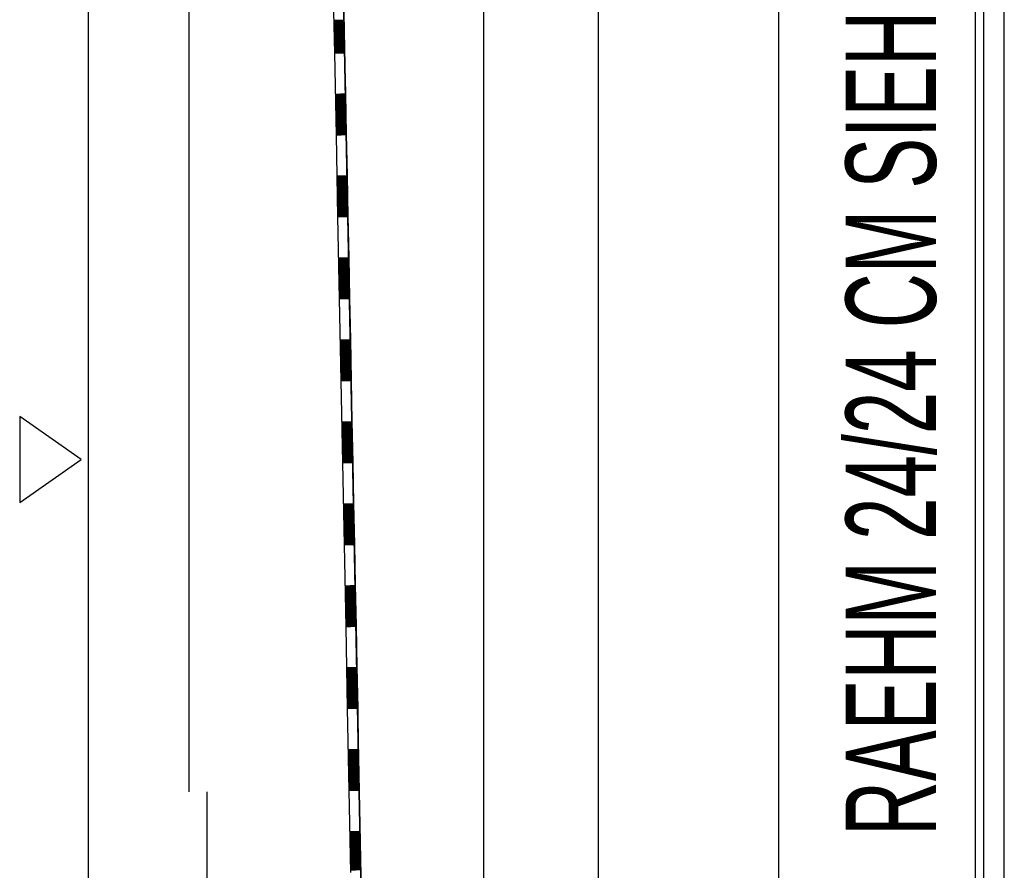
# Model space of a CAD drawing. Extents: x -0.6 to 1.54, y -0.37 to 1.17.
# Tile 7 of 79: x 0.0874 to 0.1115, y 0.3644 to 0.3852. Entities that reach past the tile are written whole.
import ezdxf

# ---------------------------------------------------------------- set-up
doc = ezdxf.new("R2010")
doc.units = 0
doc.linetypes.add('KCONTINUOUS', pattern=[0])
doc.layers.add('W01_---', color=7, linetype='CONTINUOUS')

msp = doc.modelspace()

# ---------------------------------------------------------------- linework, layer by layer
at = {"layer": 'W01_---', "color": 7, "linetype": 'KCONTINUOUS'}
for p, q in [((0.10596, 0.32533), (0.10596, 0.55033)), ((0.10156, 0.32403), (0.10156, 0.54683)), ((0.09876, 0.32643), (0.09876, 0.54443)), ((0.08911, 0.32733), (0.08911, 0.54353)), ((0.11096, 0.32533), (0.11096, 0.47553)), ((0.11146, 0.32533), (0.11146, 0.47553)), ((0.11076, 0.32533), (0.11076, 0.44783)), ((0.09646, 0.32839), (0.09436, 0.43543)), ((0.09436, 0.43543), (0.0965, 0.32643)), ((0.09156, 0.39354), (0.09156, 0.36635)), ((0.09526, 0.38336), (0.09538, 0.38337)), ((0.0953, 0.38136), (0.09542, 0.38137)), ((0.09533, 0.37936), (0.09546, 0.37937)), ((0.09537, 0.37736), (0.0955, 0.37737)), ((0.08893, 0.37446), (0.08743, 0.37551)), ((0.08743, 0.37551), (0.08743, 0.37341)), ((0.09541, 0.37536), (0.09554, 0.37537)), ((0.08743, 0.37341), (0.08893, 0.37446)), ((0.09545, 0.37336), (0.09558, 0.37337)), ((0.09549, 0.37137), (0.09562, 0.37137)), ((0.09553, 0.36937), (0.09566, 0.36937)), ((0.09557, 0.36737), (0.09569, 0.36737)), ((0.092, 0.36635), (0.092, 0.32733)), ((0.09561, 0.36537), (0.09573, 0.36537))]:
    msp.add_line(p, q, dxfattribs=at)
at = {"layer": 'W01_---', "color": 31, "linetype": 'KCONTINUOUS'}
for p, q in [((0.09507, 0.38638), (0.09511, 0.38438)), ((0.09534, 0.38539), (0.09536, 0.38439)), ((0.09509, 0.38518), (0.09535, 0.38519)), ((0.09509, 0.38516), (0.09535, 0.38517)), ((0.09509, 0.38514), (0.09535, 0.38515)), ((0.0951, 0.38512), (0.09535, 0.38513)), ((0.0951, 0.3851), (0.09535, 0.38511)), ((0.0951, 0.38508), (0.09535, 0.38509)), ((0.0951, 0.38506), (0.09535, 0.38507)), ((0.0951, 0.38504), (0.09535, 0.38505)), ((0.0951, 0.38502), (0.09535, 0.38503)), ((0.0951, 0.385), (0.09535, 0.38501)), ((0.0951, 0.38498), (0.09535, 0.38499)), ((0.0951, 0.38496), (0.09535, 0.38497)), ((0.0951, 0.38494), (0.09535, 0.38495)), ((0.0951, 0.38492), (0.09535, 0.38493)), ((0.0951, 0.3849), (0.09535, 0.38491)), ((0.0951, 0.38488), (0.09535, 0.38489)), ((0.0951, 0.38486), (0.09535, 0.38487)), ((0.0951, 0.38484), (0.09535, 0.38485)), ((0.0951, 0.38482), (0.09535, 0.38483)), ((0.0951, 0.3848), (0.09535, 0.38481)), ((0.0951, 0.38478), (0.09535, 0.38479)), ((0.0951, 0.38476), (0.09535, 0.38477)), ((0.0951, 0.38474), (0.09535, 0.38475)), ((0.0951, 0.38472), (0.09535, 0.38473)), ((0.0951, 0.3847), (0.09535, 0.38471)), ((0.0951, 0.38468), (0.09535, 0.38469)), ((0.0951, 0.38466), (0.09535, 0.38467)), ((0.0951, 0.38464), (0.09535, 0.38465)), ((0.09511, 0.38462), (0.09536, 0.38463)), ((0.09511, 0.3846), (0.09536, 0.38461)), ((0.09511, 0.38458), (0.09536, 0.38459)), ((0.09511, 0.38456), (0.09536, 0.38457)), ((0.09511, 0.38454), (0.09536, 0.38455)), ((0.09511, 0.38452), (0.09536, 0.38453)), ((0.09511, 0.3845), (0.09536, 0.38451)), ((0.09511, 0.38448), (0.09536, 0.38449)), ((0.09513, 0.3846), (0.09536, 0.38461)), ((0.09515, 0.3846), (0.09536, 0.38461)), ((0.09517, 0.3846), (0.09536, 0.38461)), ((0.09519, 0.3846), (0.09536, 0.38461)), ((0.09521, 0.3846), (0.09536, 0.38461)), ((0.09523, 0.3846), (0.09536, 0.38461)), ((0.09525, 0.3846), (0.09536, 0.38461)), ((0.09527, 0.3846), (0.09536, 0.38461)), ((0.09529, 0.3846), (0.09536, 0.38461)), ((0.09531, 0.3846), (0.09536, 0.38461)), ((0.09511, 0.38446), (0.09536, 0.38447)), ((0.09511, 0.38444), (0.09536, 0.38445)), ((0.09511, 0.38442), (0.09536, 0.38443)), ((0.09511, 0.3844), (0.09536, 0.38441)), ((0.09511, 0.38438), (0.09536, 0.38439)), ((0.09511, 0.38438), (0.09515, 0.38238)), ((0.09536, 0.38439), (0.09538, 0.38339)), ((0.09513, 0.38338), (0.09538, 0.38339)), ((0.09513, 0.38336), (0.09538, 0.38337)), ((0.09513, 0.38334), (0.09538, 0.38335)), ((0.09513, 0.38332), (0.09538, 0.38333)), ((0.09513, 0.3833), (0.09538, 0.38331)), ((0.09513, 0.38328), (0.09538, 0.38329)), ((0.09538, 0.38339), (0.0954, 0.38239)), ((0.09513, 0.38326), (0.09538, 0.38327)), ((0.09513, 0.38324), (0.09538, 0.38325)), ((0.09513, 0.38322), (0.09538, 0.38323)), ((0.09513, 0.3832), (0.09538, 0.38321)), ((0.09513, 0.38318), (0.09538, 0.38319)), ((0.09513, 0.38316), (0.09538, 0.38317)), ((0.09514, 0.38314), (0.09538, 0.38315)), ((0.09514, 0.38312), (0.09538, 0.38313)), ((0.09514, 0.3831), (0.09539, 0.38311)), ((0.09514, 0.38308), (0.09539, 0.38309)), ((0.09514, 0.38306), (0.09539, 0.38307)), ((0.09514, 0.38304), (0.09539, 0.38305)), ((0.09514, 0.38302), (0.09539, 0.38303)), ((0.09514, 0.383), (0.09539, 0.38301)), ((0.09514, 0.38298), (0.09539, 0.38299)), ((0.09514, 0.38296), (0.09539, 0.38297)), ((0.09514, 0.38294), (0.09539, 0.38295)), ((0.09514, 0.38292), (0.09539, 0.38293)), ((0.09514, 0.3829), (0.09539, 0.38291)), ((0.09514, 0.38288), (0.09539, 0.38289)), ((0.09514, 0.38286), (0.09539, 0.38287)), ((0.09514, 0.38284), (0.09539, 0.38285)), ((0.09514, 0.38282), (0.09539, 0.38283)), ((0.09514, 0.3828), (0.09539, 0.38281)), ((0.09514, 0.38278), (0.09539, 0.38279)), ((0.09514, 0.38276), (0.09539, 0.38277)), ((0.09514, 0.38274), (0.09539, 0.38275)), ((0.09514, 0.38272), (0.09539, 0.38273)), ((0.09514, 0.3827), (0.09539, 0.38271)), ((0.09514, 0.38268), (0.09539, 0.38269)), ((0.09514, 0.38266), (0.09539, 0.38267)), ((0.09514, 0.38264), (0.0954, 0.38265)), ((0.09514, 0.38262), (0.0954, 0.38263)), ((0.09514, 0.3826), (0.0954, 0.38261)), ((0.09515, 0.38258), (0.0954, 0.38259)), ((0.09515, 0.38256), (0.0954, 0.38257)), ((0.09517, 0.3826), (0.0954, 0.38261)), ((0.09519, 0.3826), (0.0954, 0.38261)), ((0.09521, 0.3826), (0.0954, 0.38261)), ((0.09523, 0.3826), (0.0954, 0.38261)), ((0.09524, 0.3826), (0.0954, 0.38261)), ((0.09526, 0.3826), (0.0954, 0.38261)), ((0.09528, 0.3826), (0.0954, 0.38261)), ((0.09531, 0.38261), (0.0954, 0.38261)), ((0.09533, 0.38261), (0.0954, 0.38261)), ((0.09535, 0.38261), (0.0954, 0.38261)), ((0.09515, 0.38254), (0.0954, 0.38255)), ((0.09515, 0.38252), (0.0954, 0.38253)), ((0.09515, 0.3825), (0.0954, 0.38251)), ((0.09515, 0.38248), (0.0954, 0.38249)), ((0.09515, 0.38246), (0.0954, 0.38247)), ((0.09515, 0.38244), (0.0954, 0.38245)), ((0.09515, 0.38242), (0.0954, 0.38243)), ((0.09515, 0.3824), (0.0954, 0.38241)), ((0.09515, 0.38238), (0.0954, 0.38239)), ((0.09515, 0.38238), (0.09519, 0.38038)), ((0.0954, 0.38239), (0.09542, 0.38139)), ((0.09517, 0.38138), (0.09542, 0.38139)), ((0.09517, 0.38136), (0.09542, 0.38137)), ((0.09542, 0.38139), (0.09544, 0.38039)), ((0.09517, 0.38134), (0.09542, 0.38135)), ((0.09517, 0.38132), (0.09542, 0.38133)), ((0.09517, 0.3813), (0.09542, 0.38131)), ((0.09517, 0.38128), (0.09542, 0.38129)), ((0.09517, 0.38126), (0.09542, 0.38127)), ((0.09517, 0.38124), (0.09542, 0.38125)), ((0.09517, 0.38122), (0.09542, 0.38123)), ((0.09517, 0.3812), (0.09542, 0.38121)), ((0.09517, 0.38118), (0.09542, 0.38119)), ((0.09517, 0.38116), (0.09542, 0.38117)), ((0.09517, 0.38114), (0.09542, 0.38115)), ((0.09517, 0.38112), (0.09542, 0.38113)), ((0.09517, 0.3811), (0.09542, 0.38111)), ((0.09517, 0.38108), (0.09542, 0.38109)), ((0.09518, 0.38106), (0.09543, 0.38107)), ((0.09518, 0.38104), (0.09543, 0.38105)), ((0.09518, 0.38102), (0.09543, 0.38103)), ((0.09518, 0.381), (0.09543, 0.38101)), ((0.09518, 0.38098), (0.09543, 0.38099)), ((0.09518, 0.38096), (0.09543, 0.38097)), ((0.09518, 0.38094), (0.09543, 0.38095)), ((0.09518, 0.38092), (0.09543, 0.38093)), ((0.09518, 0.3809), (0.09543, 0.38091)), ((0.09518, 0.38088), (0.09543, 0.38089)), ((0.09518, 0.38086), (0.09543, 0.38087)), ((0.09518, 0.38084), (0.09543, 0.38085)), ((0.09518, 0.38082), (0.09543, 0.38083)), ((0.09518, 0.3808), (0.09543, 0.38081)), ((0.09518, 0.38078), (0.09543, 0.38079)), ((0.09518, 0.38076), (0.09543, 0.38077)), ((0.09518, 0.38074), (0.09543, 0.38075)), ((0.09518, 0.38072), (0.09543, 0.38073)), ((0.09518, 0.3807), (0.09543, 0.38071)), ((0.09518, 0.38068), (0.09543, 0.38069)), ((0.09518, 0.38066), (0.09543, 0.38067)), ((0.09518, 0.38064), (0.09543, 0.38065)), ((0.09518, 0.38062), (0.09543, 0.38063)), ((0.09519, 0.3806), (0.09543, 0.38061)), ((0.09519, 0.38058), (0.09543, 0.38059)), ((0.09519, 0.38056), (0.09543, 0.38057)), ((0.09519, 0.38054), (0.09544, 0.38055)), ((0.09519, 0.38052), (0.09544, 0.38053)), ((0.09519, 0.3805), (0.09544, 0.38051)), ((0.09519, 0.38048), (0.09544, 0.38049)), ((0.09519, 0.38046), (0.09544, 0.38047)), ((0.09519, 0.38044), (0.09544, 0.38045)), ((0.09519, 0.38042), (0.09544, 0.38043)), ((0.09519, 0.3804), (0.09544, 0.38041)), ((0.09521, 0.3806), (0.09543, 0.38061)), ((0.09523, 0.3806), (0.09543, 0.38061)), ((0.09524, 0.3806), (0.09543, 0.38061)), ((0.09526, 0.3806), (0.09543, 0.38061)), ((0.09528, 0.3806), (0.09543, 0.38061)), ((0.09531, 0.3806), (0.09543, 0.38061)), ((0.09533, 0.38061), (0.09543, 0.38061)), ((0.09535, 0.38061), (0.09543, 0.38061)), ((0.09536, 0.38061), (0.09543, 0.38061)), ((0.09538, 0.38061), (0.09543, 0.38061)), ((0.09519, 0.38038), (0.09544, 0.38039)), ((0.09519, 0.38038), (0.09523, 0.37838)), ((0.09544, 0.38039), (0.09546, 0.37939)), ((0.09521, 0.37938), (0.09546, 0.37939)), ((0.09521, 0.37936), (0.09546, 0.37937)), ((0.09521, 0.37934), (0.09546, 0.37935)), ((0.09521, 0.37932), (0.09546, 0.37933)), ((0.09521, 0.3793), (0.09546, 0.37931)), ((0.09521, 0.37928), (0.09546, 0.37929)), ((0.09521, 0.37926), (0.09546, 0.37927)), ((0.09521, 0.37924), (0.09546, 0.37925)), ((0.09521, 0.37922), (0.09546, 0.37923)), ((0.09521, 0.3792), (0.09546, 0.37921)), ((0.09546, 0.37939), (0.09548, 0.37839)), ((0.09521, 0.37918), (0.09546, 0.37919)), ((0.09521, 0.37916), (0.09546, 0.37917)), ((0.09521, 0.37914), (0.09546, 0.37915)), ((0.09521, 0.37912), (0.09546, 0.37913)), ((0.09521, 0.3791), (0.09546, 0.37911)), ((0.09521, 0.37908), (0.09547, 0.37909)), ((0.09521, 0.37906), (0.09547, 0.37907)), ((0.09521, 0.37904), (0.09547, 0.37905)), ((0.09522, 0.37902), (0.09547, 0.37903)), ((0.09522, 0.379), (0.09547, 0.37901)), ((0.09522, 0.37898), (0.09547, 0.37899)), ((0.09522, 0.37896), (0.09547, 0.37897)), ((0.09522, 0.37894), (0.09547, 0.37895)), ((0.09522, 0.37892), (0.09547, 0.37893)), ((0.09522, 0.3789), (0.09547, 0.37891)), ((0.09522, 0.37888), (0.09547, 0.37889)), ((0.09522, 0.37886), (0.09547, 0.37887)), ((0.09522, 0.37884), (0.09547, 0.37885)), ((0.09522, 0.37882), (0.09547, 0.37883)), ((0.09522, 0.3788), (0.09547, 0.37881)), ((0.09522, 0.37878), (0.09547, 0.37879)), ((0.09522, 0.37876), (0.09547, 0.37877)), ((0.09522, 0.37874), (0.09547, 0.37875)), ((0.09522, 0.37872), (0.09547, 0.37873)), ((0.09522, 0.3787), (0.09547, 0.37871)), ((0.09522, 0.37868), (0.09547, 0.37869)), ((0.09522, 0.37866), (0.09547, 0.37867)), ((0.09522, 0.37864), (0.09547, 0.37865)), ((0.09522, 0.37862), (0.09547, 0.37863)), ((0.09522, 0.3786), (0.09547, 0.37861)), ((0.09522, 0.37858), (0.09547, 0.37859)), ((0.09523, 0.37856), (0.09547, 0.37857)), ((0.09523, 0.37854), (0.09547, 0.37855)), ((0.09523, 0.37852), (0.09548, 0.37853)), ((0.09523, 0.3785), (0.09548, 0.37851)), ((0.09523, 0.37848), (0.09548, 0.37849)), ((0.09524, 0.3786), (0.09547, 0.37861)), ((0.09526, 0.3786), (0.09547, 0.37861)), ((0.09528, 0.3786), (0.09547, 0.37861)), ((0.0953, 0.3786), (0.09547, 0.37861)), ((0.09532, 0.3786), (0.09547, 0.37861)), ((0.09534, 0.3786), (0.09547, 0.37861)), ((0.09536, 0.37861), (0.09547, 0.37861)), ((0.09538, 0.37861), (0.09547, 0.37861)), ((0.0954, 0.37861), (0.09547, 0.37861)), ((0.09542, 0.37861), (0.09547, 0.37861)), ((0.09523, 0.37846), (0.09548, 0.37847)), ((0.09523, 0.37844), (0.09548, 0.37845)), ((0.09523, 0.37842), (0.09548, 0.37843)), ((0.09523, 0.3784), (0.09548, 0.37841)), ((0.09523, 0.37838), (0.09548, 0.37839)), ((0.09523, 0.37838), (0.09527, 0.37638)), ((0.09548, 0.37839), (0.0955, 0.37739)), ((0.09525, 0.37738), (0.0955, 0.37739)), ((0.09525, 0.37736), (0.0955, 0.37737)), ((0.09525, 0.37734), (0.0955, 0.37735)), ((0.09525, 0.37732), (0.0955, 0.37733)), ((0.09525, 0.3773), (0.0955, 0.37731)), ((0.09525, 0.37728), (0.0955, 0.37729)), ((0.0955, 0.37739), (0.09552, 0.37639)), ((0.09525, 0.37726), (0.0955, 0.37727)), ((0.09525, 0.37724), (0.0955, 0.37725)), ((0.09525, 0.37722), (0.0955, 0.37723)), ((0.09525, 0.3772), (0.0955, 0.37721)), ((0.09525, 0.37718), (0.0955, 0.37719)), ((0.09525, 0.37716), (0.0955, 0.37717)), ((0.09525, 0.37714), (0.0955, 0.37715)), ((0.09525, 0.37712), (0.0955, 0.37713)), ((0.09525, 0.3771), (0.0955, 0.37711)), ((0.09525, 0.37708), (0.0955, 0.37709)), ((0.09525, 0.37706), (0.0955, 0.37707)), ((0.09526, 0.37704), (0.0955, 0.37705)), ((0.09526, 0.37702), (0.0955, 0.37703)), ((0.09526, 0.377), (0.0955, 0.37701)), ((0.09526, 0.37698), (0.09551, 0.37699)), ((0.09526, 0.37696), (0.09551, 0.37697)), ((0.09526, 0.37694), (0.09551, 0.37695)), ((0.09526, 0.37692), (0.09551, 0.37693)), ((0.09526, 0.3769), (0.09551, 0.37691)), ((0.09526, 0.37688), (0.09551, 0.37689)), ((0.09526, 0.37686), (0.09551, 0.37687)), ((0.09526, 0.37684), (0.09551, 0.37685)), ((0.09526, 0.37682), (0.09551, 0.37683)), ((0.09526, 0.3768), (0.09551, 0.37681)), ((0.09526, 0.37678), (0.09551, 0.37679)), ((0.09526, 0.37676), (0.09551, 0.37677)), ((0.09526, 0.37674), (0.09551, 0.37675)), ((0.09526, 0.37672), (0.09551, 0.37673)), ((0.09526, 0.3767), (0.09551, 0.37671)), ((0.09526, 0.37668), (0.09551, 0.37669)), ((0.09526, 0.37666), (0.09551, 0.37667)), ((0.09526, 0.37664), (0.09551, 0.37665)), ((0.09526, 0.37662), (0.09551, 0.37663)), ((0.09526, 0.3766), (0.09551, 0.37661)), ((0.09526, 0.37658), (0.09551, 0.37659)), ((0.09526, 0.37656), (0.09551, 0.37657)), ((0.09528, 0.3766), (0.09551, 0.37661)), ((0.0953, 0.3766), (0.09551, 0.37661)), ((0.09532, 0.3766), (0.09551, 0.37661)), ((0.09534, 0.3766), (0.09551, 0.37661)), ((0.09536, 0.3766), (0.09551, 0.37661)), ((0.09538, 0.3766), (0.09551, 0.37661)), ((0.0954, 0.3766), (0.09551, 0.37661)), ((0.09542, 0.37661), (0.09551, 0.37661)), ((0.09544, 0.37661), (0.09551, 0.37661)), ((0.09546, 0.37661), (0.09551, 0.37661)), ((0.09526, 0.37654), (0.09551, 0.37655)), ((0.09526, 0.37652), (0.09552, 0.37653)), ((0.09526, 0.3765), (0.09552, 0.37651)), ((0.09527, 0.37648), (0.09552, 0.37649)), ((0.09527, 0.37646), (0.09552, 0.37647)), ((0.09527, 0.37644), (0.09552, 0.37645)), ((0.09527, 0.37642), (0.09552, 0.37643)), ((0.09527, 0.3764), (0.09552, 0.37641)), ((0.09527, 0.37638), (0.09552, 0.37639)), ((0.09527, 0.37638), (0.09531, 0.37438)), ((0.09552, 0.37639), (0.09554, 0.37539)), ((0.09529, 0.37538), (0.09554, 0.37539)), ((0.09529, 0.37536), (0.09554, 0.37537)), ((0.09529, 0.37534), (0.09554, 0.37535)), ((0.09554, 0.37539), (0.09556, 0.37439)), ((0.09529, 0.37532), (0.09554, 0.37533)), ((0.09529, 0.3753), (0.09554, 0.37531)), ((0.09529, 0.37528), (0.09554, 0.37529)), ((0.09529, 0.37526), (0.09554, 0.37527)), ((0.09529, 0.37524), (0.09554, 0.37525)), ((0.09529, 0.37522), (0.09554, 0.37523)), ((0.09529, 0.3752), (0.09554, 0.37521)), ((0.09529, 0.37518), (0.09554, 0.37519)), ((0.09529, 0.37516), (0.09554, 0.37517)), ((0.09529, 0.37514), (0.09554, 0.37515)), ((0.09529, 0.37512), (0.09554, 0.37513)), ((0.09529, 0.3751), (0.09554, 0.37511)), ((0.09529, 0.37508), (0.09554, 0.37509)), ((0.09529, 0.37506), (0.09554, 0.37507)), ((0.09529, 0.37504), (0.09554, 0.37505)), ((0.09529, 0.37502), (0.09554, 0.37503)), ((0.0953, 0.375), (0.09554, 0.37501)), ((0.0953, 0.37498), (0.09554, 0.37499)), ((0.0953, 0.37496), (0.09555, 0.37497)), ((0.0953, 0.37494), (0.09555, 0.37495)), ((0.0953, 0.37492), (0.09555, 0.37493)), ((0.0953, 0.3749), (0.09555, 0.37491)), ((0.0953, 0.37488), (0.09555, 0.37489)), ((0.0953, 0.37486), (0.09555, 0.37487)), ((0.0953, 0.37484), (0.09555, 0.37485)), ((0.0953, 0.37482), (0.09555, 0.37483)), ((0.0953, 0.3748), (0.09555, 0.37481)), ((0.0953, 0.37478), (0.09555, 0.37479)), ((0.0953, 0.37476), (0.09555, 0.37477)), ((0.0953, 0.37474), (0.09555, 0.37475)), ((0.0953, 0.37472), (0.09555, 0.37473)), ((0.0953, 0.3747), (0.09555, 0.37471)), ((0.0953, 0.37468), (0.09555, 0.37469)), ((0.0953, 0.37466), (0.09555, 0.37467)), ((0.0953, 0.37464), (0.09555, 0.37465)), ((0.0953, 0.37462), (0.09555, 0.37463)), ((0.0953, 0.3746), (0.09555, 0.37461)), ((0.0953, 0.37458), (0.09555, 0.37459)), ((0.0953, 0.37456), (0.09555, 0.37457)), ((0.0953, 0.37454), (0.09555, 0.37455)), ((0.0953, 0.37452), (0.09555, 0.37453)), ((0.09531, 0.3745), (0.09556, 0.37451)), ((0.09531, 0.37448), (0.09556, 0.37449)), ((0.09531, 0.37446), (0.09556, 0.37447)), ((0.09531, 0.37444), (0.09556, 0.37445)), ((0.09531, 0.37442), (0.09556, 0.37443)), ((0.09531, 0.3744), (0.09556, 0.37441)), ((0.09531, 0.37438), (0.09556, 0.37439)), ((0.09532, 0.3746), (0.09555, 0.37461)), ((0.09534, 0.3746), (0.09555, 0.37461)), ((0.09536, 0.3746), (0.09555, 0.37461)), ((0.09538, 0.3746), (0.09555, 0.37461)), ((0.0954, 0.3746), (0.09555, 0.37461)), ((0.09542, 0.3746), (0.09555, 0.37461)), ((0.09544, 0.3746), (0.09555, 0.37461)), ((0.09546, 0.37461), (0.09555, 0.37461)), ((0.09548, 0.37461), (0.09555, 0.37461)), ((0.0955, 0.37461), (0.09555, 0.37461)), ((0.09556, 0.37439), (0.09558, 0.37339)), ((0.09531, 0.37438), (0.09535, 0.37238)), ((0.09533, 0.37338), (0.09558, 0.37339)), ((0.09533, 0.37336), (0.09558, 0.37337)), ((0.09533, 0.37334), (0.09558, 0.37335)), ((0.09533, 0.37332), (0.09558, 0.37333)), ((0.09533, 0.3733), (0.09558, 0.37331)), ((0.09533, 0.37328), (0.09558, 0.37329)), ((0.09533, 0.37326), (0.09558, 0.37327)), ((0.09533, 0.37324), (0.09558, 0.37325)), ((0.09533, 0.37322), (0.09558, 0.37323)), ((0.09533, 0.3732), (0.09558, 0.37321)), ((0.09533, 0.37318), (0.09558, 0.37319)), ((0.09558, 0.37339), (0.0956, 0.37239)), ((0.09533, 0.37316), (0.09558, 0.37317)), ((0.09533, 0.37314), (0.09558, 0.37315)), ((0.09533, 0.37312), (0.09558, 0.37313)), ((0.09533, 0.3731), (0.09558, 0.37311)), ((0.09533, 0.37308), (0.09558, 0.37309)), ((0.09533, 0.37306), (0.09558, 0.37307)), ((0.09533, 0.37304), (0.09558, 0.37305)), ((0.09533, 0.37302), (0.09558, 0.37303)), ((0.09533, 0.373), (0.09558, 0.37301)), ((0.09533, 0.37298), (0.09558, 0.37299)), ((0.09533, 0.37296), (0.09559, 0.37297)), ((0.09533, 0.37294), (0.09559, 0.37295)), ((0.09534, 0.37292), (0.09559, 0.37293)), ((0.09534, 0.3729), (0.09559, 0.37291)), ((0.09534, 0.37288), (0.09559, 0.37289)), ((0.09534, 0.37286), (0.09559, 0.37287)), ((0.09534, 0.37284), (0.09559, 0.37285)), ((0.09534, 0.37282), (0.09559, 0.37283)), ((0.09534, 0.3728), (0.09559, 0.37281)), ((0.09534, 0.37278), (0.09559, 0.37279)), ((0.09534, 0.37276), (0.09559, 0.37277)), ((0.09534, 0.37274), (0.09559, 0.37275)), ((0.09534, 0.37272), (0.09559, 0.37273)), ((0.09534, 0.3727), (0.09559, 0.37271)), ((0.09534, 0.37268), (0.09559, 0.37269)), ((0.09534, 0.37266), (0.09559, 0.37267)), ((0.09534, 0.37264), (0.09559, 0.37265)), ((0.09534, 0.37262), (0.09559, 0.37263)), ((0.09534, 0.3726), (0.09559, 0.37261)), ((0.09534, 0.37258), (0.09559, 0.37259)), ((0.09534, 0.37256), (0.09559, 0.37257)), ((0.09534, 0.37254), (0.09559, 0.37255)), ((0.09534, 0.37252), (0.09559, 0.37253)), ((0.09534, 0.3725), (0.09559, 0.37251)), ((0.09534, 0.37248), (0.09559, 0.37249)), ((0.09535, 0.37246), (0.09559, 0.37247)), ((0.09536, 0.3726), (0.09559, 0.37261)), ((0.09538, 0.3726), (0.09559, 0.37261)), ((0.0954, 0.3726), (0.09559, 0.37261)), ((0.09542, 0.37261), (0.09559, 0.37261)), ((0.09544, 0.37261), (0.09559, 0.37261)), ((0.09546, 0.37261), (0.09559, 0.37261)), ((0.09548, 0.37261), (0.09559, 0.37261)), ((0.0955, 0.37261), (0.09559, 0.37261)), ((0.09552, 0.37261), (0.09559, 0.37261)), ((0.09554, 0.37261), (0.09559, 0.37261)), ((0.09535, 0.37244), (0.09559, 0.37245)), ((0.09535, 0.37242), (0.09559, 0.37243)), ((0.09535, 0.3724), (0.0956, 0.37241)), ((0.09535, 0.37238), (0.0956, 0.37239)), ((0.09535, 0.37238), (0.09539, 0.37038)), ((0.0956, 0.37239), (0.09562, 0.37139)), ((0.09537, 0.37138), (0.09562, 0.37139)), ((0.09537, 0.37136), (0.09562, 0.37137)), ((0.09537, 0.37134), (0.09562, 0.37135)), ((0.09537, 0.37132), (0.09562, 0.37133)), ((0.09537, 0.3713), (0.09562, 0.37131)), ((0.09537, 0.37128), (0.09562, 0.37129)), ((0.09537, 0.37126), (0.09562, 0.37127)), ((0.09562, 0.37139), (0.09564, 0.37039)), ((0.09537, 0.37124), (0.09562, 0.37125)), ((0.09537, 0.37122), (0.09562, 0.37123)), ((0.09537, 0.3712), (0.09562, 0.37121)), ((0.09537, 0.37118), (0.09562, 0.37119)), ((0.09537, 0.37116), (0.09562, 0.37117)), ((0.09537, 0.37114), (0.09562, 0.37115)), ((0.09537, 0.37112), (0.09562, 0.37113)), ((0.09537, 0.3711), (0.09562, 0.37111)), ((0.09537, 0.37108), (0.09562, 0.37109)), ((0.09537, 0.37106), (0.09562, 0.37107)), ((0.09537, 0.37104), (0.09562, 0.37105)), ((0.09537, 0.37102), (0.09562, 0.37103)), ((0.09537, 0.371), (0.09562, 0.37101)), ((0.09537, 0.37098), (0.09562, 0.37099)), ((0.09537, 0.37096), (0.09562, 0.37097)), ((0.09538, 0.37094), (0.09563, 0.37095)), ((0.09538, 0.37092), (0.09563, 0.37093)), ((0.09538, 0.3709), (0.09563, 0.37091)), ((0.09538, 0.37088), (0.09563, 0.37089)), ((0.09538, 0.37086), (0.09563, 0.37087)), ((0.09538, 0.37084), (0.09563, 0.37085)), ((0.09538, 0.37082), (0.09563, 0.37083)), ((0.09538, 0.3708), (0.09563, 0.37081)), ((0.09538, 0.37078), (0.09563, 0.37079)), ((0.09538, 0.37076), (0.09563, 0.37077)), ((0.09538, 0.37074), (0.09563, 0.37075)), ((0.09538, 0.37072), (0.09563, 0.37073)), ((0.09538, 0.3707), (0.09563, 0.37071)), ((0.09538, 0.37068), (0.09563, 0.37069)), ((0.09538, 0.37066), (0.09563, 0.37067)), ((0.09538, 0.37064), (0.09563, 0.37065)), ((0.09538, 0.37062), (0.09563, 0.37063)), ((0.09538, 0.3706), (0.09563, 0.37061)), ((0.09538, 0.37058), (0.09563, 0.37059)), ((0.09538, 0.37056), (0.09563, 0.37057)), ((0.09538, 0.37054), (0.09563, 0.37055)), ((0.0954, 0.3706), (0.09563, 0.37061)), ((0.09542, 0.3706), (0.09563, 0.37061)), ((0.09544, 0.3706), (0.09563, 0.37061)), ((0.09546, 0.37061), (0.09563, 0.37061)), ((0.09548, 0.37061), (0.09563, 0.37061)), ((0.0955, 0.37061), (0.09563, 0.37061)), ((0.09552, 0.37061), (0.09563, 0.37061)), ((0.09554, 0.37061), (0.09563, 0.37061)), ((0.09556, 0.37061), (0.09563, 0.37061)), ((0.09558, 0.37061), (0.09563, 0.37061)), ((0.09538, 0.37052), (0.09563, 0.37053)), ((0.09538, 0.3705), (0.09563, 0.37051)), ((0.09538, 0.37048), (0.09563, 0.37049)), ((0.09538, 0.37046), (0.09563, 0.37047)), ((0.09538, 0.37044), (0.09563, 0.37045)), ((0.09538, 0.37042), (0.09564, 0.37043)), ((0.09538, 0.3704), (0.09564, 0.37041)), ((0.09539, 0.37038), (0.09564, 0.37039)), ((0.09539, 0.37038), (0.09542, 0.36838)), ((0.09564, 0.37039), (0.09566, 0.36939)), ((0.0954, 0.36938), (0.09566, 0.36939)), ((0.09541, 0.36936), (0.09566, 0.36937)), ((0.09541, 0.36934), (0.09566, 0.36935)), ((0.09566, 0.36939), (0.09568, 0.36839)), ((0.09541, 0.36932), (0.09566, 0.36933)), ((0.09541, 0.3693), (0.09566, 0.36931)), ((0.09541, 0.36928), (0.09566, 0.36929)), ((0.09541, 0.36926), (0.09566, 0.36927)), ((0.09541, 0.36924), (0.09566, 0.36925)), ((0.09541, 0.36922), (0.09566, 0.36923)), ((0.09541, 0.3692), (0.09566, 0.36921)), ((0.09541, 0.36918), (0.09566, 0.36919)), ((0.09541, 0.36916), (0.09566, 0.36917)), ((0.09541, 0.36914), (0.09566, 0.36915)), ((0.09541, 0.36912), (0.09566, 0.36913)), ((0.09541, 0.3691), (0.09566, 0.36911)), ((0.09541, 0.36908), (0.09566, 0.36909)), ((0.09541, 0.36906), (0.09566, 0.36907)), ((0.09541, 0.36904), (0.09566, 0.36905)), ((0.09541, 0.36902), (0.09566, 0.36903)), ((0.09541, 0.369), (0.09566, 0.36901)), ((0.09541, 0.36898), (0.09566, 0.36899)), ((0.09541, 0.36896), (0.09566, 0.36897)), ((0.09541, 0.36894), (0.09566, 0.36895)), ((0.09541, 0.36892), (0.09566, 0.36893)), ((0.09542, 0.3689), (0.09566, 0.36891)), ((0.09542, 0.36888), (0.09566, 0.36889)), ((0.09542, 0.36886), (0.09566, 0.36887)), ((0.09542, 0.36884), (0.09567, 0.36885)), ((0.09542, 0.36882), (0.09567, 0.36883)), ((0.09542, 0.3688), (0.09567, 0.36881)), ((0.09542, 0.36878), (0.09567, 0.36879)), ((0.09542, 0.36876), (0.09567, 0.36877)), ((0.09542, 0.36874), (0.09567, 0.36875)), ((0.09542, 0.36872), (0.09567, 0.36873)), ((0.09542, 0.3687), (0.09567, 0.36871)), ((0.09542, 0.36868), (0.09567, 0.36869)), ((0.09542, 0.36866), (0.09567, 0.36867)), ((0.09542, 0.36864), (0.09567, 0.36865)), ((0.09542, 0.36862), (0.09567, 0.36863)), ((0.09542, 0.3686), (0.09567, 0.36861)), ((0.09542, 0.36858), (0.09567, 0.36859)), ((0.09542, 0.36856), (0.09567, 0.36857)), ((0.09542, 0.36854), (0.09567, 0.36855)), ((0.09542, 0.36852), (0.09567, 0.36853)), ((0.09542, 0.3685), (0.09567, 0.36851)), ((0.09542, 0.36848), (0.09567, 0.36849)), ((0.09542, 0.36846), (0.09567, 0.36847)), ((0.09542, 0.36844), (0.09567, 0.36845)), ((0.09542, 0.36842), (0.09567, 0.36843)), ((0.09542, 0.3684), (0.09567, 0.36841)), ((0.09542, 0.36838), (0.09568, 0.36839)), ((0.09542, 0.36838), (0.09546, 0.36638)), ((0.09544, 0.3686), (0.09567, 0.36861)), ((0.09546, 0.3686), (0.09567, 0.36861)), ((0.09548, 0.36861), (0.09567, 0.36861)), ((0.0955, 0.36861), (0.09567, 0.36861)), ((0.09552, 0.36861), (0.09567, 0.36861)), ((0.09554, 0.36861), (0.09567, 0.36861)), ((0.09556, 0.36861), (0.09567, 0.36861)), ((0.09558, 0.36861), (0.09567, 0.36861)), ((0.0956, 0.36861), (0.09567, 0.36861)), ((0.09562, 0.36861), (0.09567, 0.36861)), ((0.09568, 0.36839), (0.09569, 0.36739)), ((0.09544, 0.36738), (0.09569, 0.36739)), ((0.09545, 0.36736), (0.09569, 0.36737)), ((0.09545, 0.36734), (0.09569, 0.36735)), ((0.09545, 0.36732), (0.0957, 0.36733)), ((0.09545, 0.3673), (0.0957, 0.36731)), ((0.09545, 0.36728), (0.0957, 0.36729)), ((0.09545, 0.36726), (0.0957, 0.36727)), ((0.09545, 0.36724), (0.0957, 0.36725)), ((0.09545, 0.36722), (0.0957, 0.36723)), ((0.09545, 0.3672), (0.0957, 0.36721)), ((0.09545, 0.36718), (0.0957, 0.36719)), ((0.09569, 0.36739), (0.09571, 0.36639)), ((0.09545, 0.36716), (0.0957, 0.36717)), ((0.09545, 0.36714), (0.0957, 0.36715)), ((0.09545, 0.36712), (0.0957, 0.36713)), ((0.09545, 0.3671), (0.0957, 0.36711)), ((0.09545, 0.36708), (0.0957, 0.36709)), ((0.09545, 0.36706), (0.0957, 0.36707)), ((0.09545, 0.36704), (0.0957, 0.36705)), ((0.09545, 0.36702), (0.0957, 0.36703)), ((0.09545, 0.367), (0.0957, 0.36701)), ((0.09545, 0.36698), (0.0957, 0.36699)), ((0.09545, 0.36696), (0.0957, 0.36697)), ((0.09545, 0.36694), (0.0957, 0.36695)), ((0.09545, 0.36692), (0.0957, 0.36693)), ((0.09545, 0.3669), (0.0957, 0.36691)), ((0.09545, 0.36688), (0.0957, 0.36689)), ((0.09545, 0.36686), (0.09571, 0.36687)), ((0.09545, 0.36684), (0.09571, 0.36685)), ((0.09546, 0.36682), (0.09571, 0.36683)), ((0.09546, 0.3668), (0.09571, 0.36681)), ((0.09546, 0.36678), (0.09571, 0.36679)), ((0.09546, 0.36676), (0.09571, 0.36677)), ((0.09546, 0.36674), (0.09571, 0.36675)), ((0.09546, 0.36672), (0.09571, 0.36673)), ((0.09546, 0.3667), (0.09571, 0.36671)), ((0.09546, 0.36668), (0.09571, 0.36669)), ((0.09546, 0.36666), (0.09571, 0.36667)), ((0.09546, 0.36664), (0.09571, 0.36665)), ((0.09546, 0.36662), (0.09571, 0.36663)), ((0.09546, 0.3666), (0.09571, 0.36661)), ((0.09546, 0.36658), (0.09571, 0.36659)), ((0.09546, 0.36656), (0.09571, 0.36657)), ((0.09546, 0.36654), (0.09571, 0.36655)), ((0.09546, 0.36652), (0.09571, 0.36653)), ((0.09546, 0.3665), (0.09571, 0.36651)), ((0.09546, 0.36648), (0.09571, 0.36649)), ((0.09546, 0.36646), (0.09571, 0.36647)), ((0.09548, 0.3666), (0.09571, 0.36661)), ((0.0955, 0.3666), (0.09571, 0.36661)), ((0.09552, 0.3666), (0.09571, 0.36661)), ((0.09554, 0.3666), (0.09571, 0.36661)), ((0.09556, 0.36661), (0.09571, 0.36661)), ((0.09558, 0.36661), (0.09571, 0.36661)), ((0.0956, 0.36661), (0.09571, 0.36661)), ((0.09562, 0.36661), (0.09571, 0.36661)), ((0.09564, 0.36661), (0.09571, 0.36661)), ((0.09566, 0.36661), (0.09571, 0.36661)), ((0.09546, 0.36644), (0.09571, 0.36645)), ((0.09546, 0.36642), (0.09571, 0.36643)), ((0.09546, 0.3664), (0.09571, 0.36641)), ((0.09546, 0.36638), (0.09571, 0.36639)), ((0.09546, 0.36638), (0.0955, 0.36438)), ((0.09571, 0.36639), (0.09573, 0.36539)), ((0.09548, 0.36538), (0.09573, 0.36539)), ((0.09548, 0.36536), (0.09573, 0.36537)), ((0.09549, 0.36534), (0.09573, 0.36535)), ((0.09549, 0.36532), (0.09573, 0.36533)), ((0.09549, 0.3653), (0.09573, 0.36531)), ((0.09549, 0.36528), (0.09574, 0.36529)), ((0.09549, 0.36526), (0.09574, 0.36527)), ((0.09573, 0.36539), (0.09575, 0.36439)), ((0.09549, 0.36524), (0.09574, 0.36525)), ((0.09549, 0.36522), (0.09574, 0.36523)), ((0.09549, 0.3652), (0.09574, 0.36521)), ((0.09549, 0.36518), (0.09574, 0.36519)), ((0.09549, 0.36516), (0.09574, 0.36517)), ((0.09549, 0.36514), (0.09574, 0.36515)), ((0.09549, 0.36512), (0.09574, 0.36513)), ((0.09549, 0.3651), (0.09574, 0.36511)), ((0.09549, 0.36508), (0.09574, 0.36509)), ((0.09549, 0.36506), (0.09574, 0.36507)), ((0.09549, 0.36504), (0.09574, 0.36505)), ((0.09549, 0.36502), (0.09574, 0.36503)), ((0.09549, 0.365), (0.09574, 0.36501)), ((0.09549, 0.36498), (0.09574, 0.36499)), ((0.09549, 0.36496), (0.09574, 0.36497)), ((0.09549, 0.36494), (0.09574, 0.36495)), ((0.09549, 0.36492), (0.09574, 0.36493)), ((0.09549, 0.3649), (0.09574, 0.36491)), ((0.09549, 0.36488), (0.09574, 0.36489)), ((0.09549, 0.36486), (0.09574, 0.36487)), ((0.09549, 0.36484), (0.09574, 0.36485)), ((0.0955, 0.36482), (0.09575, 0.36483)), ((0.0955, 0.3648), (0.09575, 0.36481)), ((0.0955, 0.36478), (0.09575, 0.36479)), ((0.0955, 0.36476), (0.09575, 0.36477)), ((0.0955, 0.36474), (0.09575, 0.36475)), ((0.0955, 0.36472), (0.09575, 0.36473)), ((0.0955, 0.3647), (0.09575, 0.36471)), ((0.0955, 0.36468), (0.09575, 0.36469)), ((0.0955, 0.36466), (0.09575, 0.36467)), ((0.0955, 0.36464), (0.09575, 0.36465)), ((0.0955, 0.36462), (0.09575, 0.36463)), ((0.0955, 0.3646), (0.09575, 0.36461)), ((0.0955, 0.36458), (0.09575, 0.36459)), ((0.0955, 0.36456), (0.09575, 0.36457)), ((0.0955, 0.36454), (0.09575, 0.36455)), ((0.09552, 0.3646), (0.09575, 0.36461)), ((0.09554, 0.3646), (0.09575, 0.36461)), ((0.09556, 0.3646), (0.09575, 0.36461)), ((0.09558, 0.36461), (0.09575, 0.36461)), ((0.0956, 0.36461), (0.09575, 0.36461)), ((0.09562, 0.36461), (0.09575, 0.36461)), ((0.09564, 0.36461), (0.09575, 0.36461)), ((0.09566, 0.36461), (0.09575, 0.36461)), ((0.09568, 0.36461), (0.09575, 0.36461)), ((0.0957, 0.36461), (0.09575, 0.36461)), ((0.0955, 0.36452), (0.09575, 0.36453)), ((0.0955, 0.3645), (0.09575, 0.36451)), ((0.0955, 0.36448), (0.09575, 0.36449)), ((0.0955, 0.36446), (0.09575, 0.36447)), ((0.0955, 0.36444), (0.09575, 0.36445))]:
    msp.add_line(p, q, dxfattribs=at)

# ---------------------------------------------------------------- texts
at = {"layer": 'W01_---', "color": 7, "width": 0.631713}
msp.add_text('RAEHM 24/24 CM SIEHE STATIK', height=0.0022, rotation=90.0027, dxfattribs=at).set_placement((0.10979, 0.36527, 60.999999))

doc.saveas('drawing.dxf')
